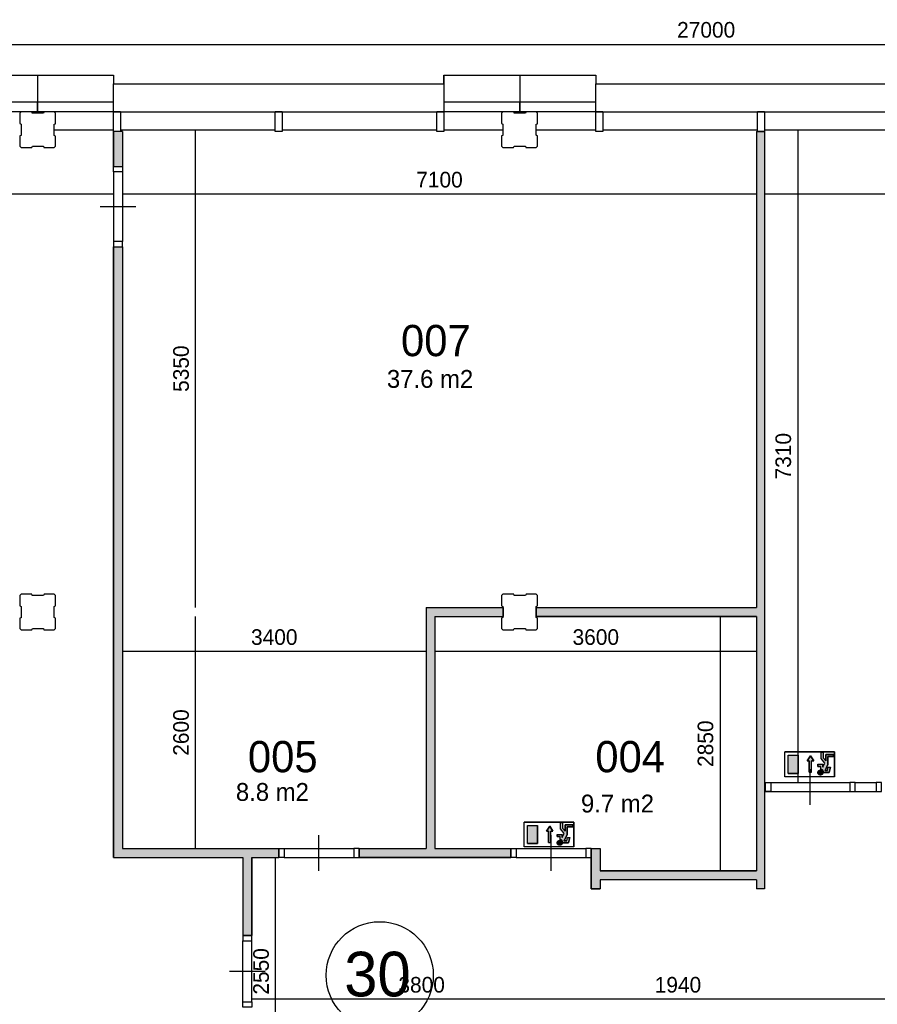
# Model space of a CAD drawing. Extents: x -1826 to 147704, y -44576 to 60962.
# Tile 13 of 75: x 86891 to 96493, y -15260 to -4232. Entities that reach past the tile are written whole.
import ezdxf

# ---------------------------------------------------------------- set-up
doc = ezdxf.new("R2010")
doc.units = 0
doc.header["$MEASUREMENT"] = 0
doc.header["$PDMODE"] = 35
doc.header["$PDSIZE"] = -0.5
doc.layers.get('0').update_dxf_attribs({"linetype": 'CONTINUOUS'})
doc.layers.get('DEFPOINTS').update_dxf_attribs({"linetype": 'CONTINUOUS'})
for name, color, linetype in [('AA$1A---_ARCEER', 252, 'CONTINUOUS'), ('AL21----_BUITENWAND', 252, 'CONTINUOUS'), ('AL22----_BINNENWAND', 252, 'CONTINUOUS'), ('AL31----_BUITENKOZIJN', 252, 'CONTINUOUS'), ('AL32----_BINNENKOZIJN', 252, 'CONTINUOUS'), ('AM$1A---_MAATVOERING', 252, 'CONTINUOUS'), ('Betonpalen', 252, 'CONTINUOUS'), ('Brandweer', 252, 'CONTINUOUS'), ('brandweer NIEUW', 252, 'CONTINUOUS'), ('COMPARTIMENTERING', 252, 'CONTINUOUS'), ('LAYER01', 252, 'CONTINUOUS'), ('M2', 252, 'CONTINUOUS')]:
    doc.layers.add(name, color=color, linetype=linetype)
doc.styles.add('B-01', font='b-gbp')
doc.dimstyles.new('BBA_STAND', dxfattribs={"dimtxt": 175, "dimasz": 1, "dimexe": 1, "dimexo": 0.001, "dimgap": 75, "dimtad": 1, "dimdec": 0, "dimzin": 0, "dimdsep": 46, "dimtxsty": 'B-01', "dimblk": 'NONE', "dimblk1": 'PIJL1', "dimblk2": 'NONE', "dimcen": 1, "dimse1": 1, "dimse2": 1, "dimclrd": 256, "dimclre": 256, "dimclrt": 256, "dimadec": 4, "dimazin": 0, "dimtfac": 1, "dimtdec": 0, "dimtmove": 0, "dimatfit": 2, "dimldrblk": 'PIJL1', "dimfxl": 1, "dimtfillclr": 256, "dimtolj": 1, "dimtzin": 0, "dimarcsym": 0})

# ---------------------------------------------------------------- blocks, each defined once
blk = doc.blocks.new('*D35')
at = {"layer": 'AM$1A---_MAATVOERING', "lineweight": -2, "transparency": 16777216}
blk.add_line((81077, -4510), (108077, -4510), dxfattribs=at)
at = {"layer": 'DEFPOINTS', "color": 0, "transparency": 16777216}
for p in [(108077, -4510), (81077, -4852), (108077, -4852)]:
    blk.add_point(p, dxfattribs=at)
at = {"layer": 'AM$1A---_MAATVOERING', "transparency": 16777216, "insert": (94577, -4347), "char_height": 175, "attachment_point": 5, "style": 'B-01'}
blk.add_mtext('\\A1;27000', dxfattribs=at)
blk = doc.blocks.new('_None')
blk = doc.blocks.new('PIJL1')
at = {"color": 1, "linetype": 'ByBlock'}
blk.add_line((0, 83), (0, -83), dxfattribs=at)
blk.add_solid([(-100, 17), (-100, -17), (0, 0)], dxfattribs=at)
blk = doc.blocks.new('*D177')
at = {"layer": 'AM$1A---_MAATVOERING', "lineweight": -2, "transparency": 16777216}
blk.add_line((87941, -6187), (81691, -6187), dxfattribs=at)
at = {"layer": 'DEFPOINTS', "color": 0, "transparency": 16777216}
for p in [(87941, -5936), (81691, -5983), (81691, -6187)]:
    blk.add_point(p, dxfattribs=at)
at = {"layer": 'AM$1A---_MAATVOERING', "transparency": 16777216, "insert": (84816, -6025), "char_height": 175, "attachment_point": 5, "style": 'B-01'}
blk.add_mtext('\\A1;6250', dxfattribs=at)
blk = doc.blocks.new('*D180')
at = {"layer": 'AM$1A---_MAATVOERING', "lineweight": -2, "transparency": 16777216}
blk.add_line((88860, -10816), (88860, -5466), dxfattribs=at)
at = {"layer": 'DEFPOINTS', "color": 0, "transparency": 16777216}
for p in [(88698, -5466), (88860, -5466), (88698, -10816)]:
    blk.add_point(p, dxfattribs=at)
at = {"layer": 'AM$1A---_MAATVOERING', "transparency": 16777216, "insert": (88698, -8141), "char_height": 175, "attachment_point": 5, "rotation": 90, "style": 'B-01'}
blk.add_mtext('\\A1;5350', dxfattribs=at)
blk = doc.blocks.new('*D181')
at = {"layer": 'AM$1A---_MAATVOERING', "lineweight": -2, "transparency": 16777216}
blk.add_line((88860, -13516), (88860, -10916), dxfattribs=at)
at = {"layer": 'DEFPOINTS', "color": 0, "transparency": 16777216}
for p in [(88698, -10916), (88860, -10916), (88698, -13516)]:
    blk.add_point(p, dxfattribs=at)
at = {"layer": 'AM$1A---_MAATVOERING', "transparency": 16777216, "insert": (88698, -12216), "char_height": 175, "attachment_point": 5, "rotation": 90, "style": 'B-01'}
blk.add_mtext('\\A1;2600', dxfattribs=at)
blk = doc.blocks.new('*D182')
at = {"layer": 'AM$1A---_MAATVOERING', "lineweight": -2, "transparency": 16777216}
blk.add_line((91441, -11310), (88041, -11310), dxfattribs=at)
at = {"layer": 'DEFPOINTS', "color": 0, "transparency": 16777216}
for p in [(88041, -10916), (91441, -10916), (88041, -11310)]:
    blk.add_point(p, dxfattribs=at)
at = {"layer": 'AM$1A---_MAATVOERING', "transparency": 16777216, "insert": (89741, -11148), "char_height": 175, "attachment_point": 5, "style": 'B-01'}
blk.add_mtext('\\A1;3400', dxfattribs=at)
blk = doc.blocks.new('*D183')
at = {"layer": 'AM$1A---_MAATVOERING', "lineweight": -2, "transparency": 16777216}
blk.add_line((95141, -11310), (91541, -11310), dxfattribs=at)
at = {"layer": 'DEFPOINTS', "color": 0, "transparency": 16777216}
for p in [(91541, -10916), (95141, -10916), (91541, -11310)]:
    blk.add_point(p, dxfattribs=at)
at = {"layer": 'AM$1A---_MAATVOERING', "transparency": 16777216, "insert": (93341, -11148), "char_height": 175, "attachment_point": 5, "style": 'B-01'}
blk.add_mtext('\\A1;3600', dxfattribs=at)
blk = doc.blocks.new('*D184')
at = {"layer": 'AM$1A---_MAATVOERING', "lineweight": -2, "transparency": 16777216}
blk.add_line((94732, -10916), (94732, -13766), dxfattribs=at)
at = {"layer": 'DEFPOINTS', "color": 0, "transparency": 16777216}
for p in [(95141, -10916), (94732, -13766), (95141, -13766)]:
    blk.add_point(p, dxfattribs=at)
at = {"layer": 'AM$1A---_MAATVOERING', "transparency": 16777216, "insert": (94570, -12341), "char_height": 175, "attachment_point": 5, "rotation": 90, "style": 'B-01'}
blk.add_mtext('\\A1;2850', dxfattribs=at)
blk = doc.blocks.new('*D185')
at = {"layer": 'AM$1A---_MAATVOERING', "lineweight": -2, "transparency": 16777216}
blk.add_line((95140, -6187), (88041, -6187), dxfattribs=at)
at = {"layer": 'DEFPOINTS', "color": 0, "transparency": 16777216}
for p in [(95140, -5486), (88041, -5749), (88041, -6187)]:
    blk.add_point(p, dxfattribs=at)
at = {"layer": 'AM$1A---_MAATVOERING', "transparency": 16777216, "insert": (91591, -6025), "char_height": 175, "attachment_point": 5, "style": 'B-01'}
blk.add_mtext('\\A1;7100', dxfattribs=at)
blk = doc.blocks.new('*D186')
at = {"layer": 'AM$1A---_MAATVOERING', "lineweight": -2, "transparency": 16777216}
blk.add_line((98731, -6187), (95231, -6187), dxfattribs=at)
at = {"layer": 'DEFPOINTS', "color": 0, "transparency": 16777216}
for p in [(95231, -5486), (98731, -5486), (95231, -6187)]:
    blk.add_point(p, dxfattribs=at)
at = {"layer": 'AM$1A---_MAATVOERING', "transparency": 16777216, "insert": (96981, -6025), "char_height": 175, "attachment_point": 5, "style": 'B-01'}
blk.add_mtext('\\A1;3500', dxfattribs=at)
blk = doc.blocks.new('*D187')
at = {"layer": 'AM$1A---_MAATVOERING', "lineweight": -2, "transparency": 16777216}
blk.add_line((95603, -5466), (95603, -12776), dxfattribs=at)
at = {"layer": 'DEFPOINTS', "color": 0, "transparency": 16777216}
for p in [(95368, -5466), (95408, -12776), (95603, -12776)]:
    blk.add_point(p, dxfattribs=at)
at = {"layer": 'AM$1A---_MAATVOERING', "transparency": 16777216, "insert": (95441, -9121), "char_height": 175, "attachment_point": 5, "rotation": 90, "style": 'B-01'}
blk.add_mtext('\\A1;7310', dxfattribs=at)
blk = doc.blocks.new('*D199')
at = {"layer": 'AM$1A---_MAATVOERING', "lineweight": -2, "transparency": 16777216}
blk.add_line((104141, -15204), (95231, -15204), dxfattribs=at)
at = {"layer": 'DEFPOINTS', "color": 0, "transparency": 16777216}
for p in [(95231, -13815), (104141, -14419), (95231, -15204)]:
    blk.add_point(p, dxfattribs=at)
at = {"layer": 'AM$1A---_MAATVOERING', "transparency": 16777216, "insert": (99686, -15042), "char_height": 175, "attachment_point": 5, "rotation": 360, "style": 'B-01'}
blk.add_mtext('\\A1;8910', dxfattribs=at)
blk = doc.blocks.new('*D200')
at = {"layer": 'AM$1A---_MAATVOERING', "lineweight": -2, "transparency": 16777216}
blk.add_line((95231, -15204), (93291, -15204), dxfattribs=at)
at = {"layer": 'DEFPOINTS', "color": 0, "transparency": 16777216}
for p in [(93291, -13815), (95231, -13815), (93291, -15204)]:
    blk.add_point(p, dxfattribs=at)
at = {"layer": 'AM$1A---_MAATVOERING', "transparency": 16777216, "insert": (94261, -15042), "char_height": 175, "attachment_point": 5, "rotation": 360, "style": 'B-01'}
blk.add_mtext('\\A1;1940', dxfattribs=at)
blk = doc.blocks.new('*D201')
at = {"layer": 'AM$1A---_MAATVOERING', "lineweight": -2, "transparency": 16777216}
blk.add_line((93291, -15204), (89490, -15204), dxfattribs=at)
at = {"layer": 'DEFPOINTS', "color": 0, "transparency": 16777216}
for p in [(93291, -13815), (89490, -14139), (89490, -15204)]:
    blk.add_point(p, dxfattribs=at)
at = {"layer": 'AM$1A---_MAATVOERING', "transparency": 16777216, "insert": (91391, -15042), "char_height": 175, "attachment_point": 5, "rotation": 360, "style": 'B-01'}
blk.add_mtext('\\A1;3800', dxfattribs=at)
blk = doc.blocks.new('*D205')
at = {"layer": 'AM$1A---_MAATVOERING', "lineweight": -2, "transparency": 16777216}
blk.add_line((89756, -16166), (89756, -13616), dxfattribs=at)
at = {"layer": 'DEFPOINTS', "color": 0, "transparency": 16777216}
for p in [(89490, -13616), (89756, -13616), (89490, -16166)]:
    blk.add_point(p, dxfattribs=at)
at = {"layer": 'AM$1A---_MAATVOERING', "transparency": 16777216, "insert": (89594, -14891), "char_height": 175, "attachment_point": 5, "rotation": 90, "style": 'B-01'}
blk.add_mtext('\\A1;2550', dxfattribs=at)

msp = doc.modelspace()

# ---------------------------------------------------------------- hatches: boundary and pattern name
at = {"layer": 'AA$1A---_ARCEER'}
for points in [[(88040.7, -5486), (87940.7, -5486), (87940.7, -5876), (88040.7, -5876)], [(95230.7, -5486), (95150.7, -5486), (95150.7, -5485.8), (95140.7, -5485.8), (95140.7, -10816), (92671.7, -10816), (92671.7, -10916), (95140.7, -10916), (95140.7, -13766), (93390.7, -13766), (93390.7, -13516), (93290.7, -13516), (93290.7, -13616), (93290.7, -13966), (93390.7, -13966), (93390.7, -13866), (95140.7, -13866), (95140.7, -13966), (95230.7, -13966)], [(88040.7, -6776), (87940.7, -6776), (87940.7, -13616), (89390.4, -13616), (89390.4, -14490.4), (89490.4, -14490.4), (89490.4, -13616), (89790.7, -13616), (89790.7, -13516), (88040.7, -13516)], [(91540.7, -10916), (92301.7, -10916), (92301.7, -10816), (91440.7, -10816), (91440.7, -13516), (90690.7, -13516), (90690.7, -13616), (92390.7, -13616), (92390.7, -13516), (91540.7, -13516)]]:
    msp.add_hatch(color=256, dxfattribs=at).paths.add_polyline_path(points)
at = {"layer": 'Brandweer'}
for points in [[(95939.2, -12572.8), (95939.2, -12484), (96004, -12484), (96004, -12460.9), (95916.1, -12460.9), (95916.1, -12534.8), (95888.4, -12499.2), (95888.4, -12437.7), (95865.2, -12437.7), (95865.2, -12507.1), (95905.1, -12558.4), (95883.7, -12605.4), (95883.7, -12571.8), (95828.2, -12571.8), (95828.2, -12595), (95860.6, -12595), (95860.6, -12628.1), (95862.6, -12628.8), (95865.5, -12629.5), (95869.6, -12630.9), (95872.6, -12632.2), (95875.6, -12634), (95878.3, -12636), (95881.1, -12638.4), (95882.9, -12640.3), (95885.6, -12643.5), (95887.8, -12647.2), (95889.4, -12650.7), (95890.4, -12653.4), (95891.1, -12656), (95891.6, -12658.5), (95892.1, -12664.3), (95953.1, -12664.3), (95968.1, -12604.2), (95944.3, -12604.2), (95935, -12641.2), (95908.1, -12641.2)], [(95606.3, -12470.1), (95495.3, -12470.1), (95495.3, -12673.6), (95606.3, -12673.6)], [(95758, -12532), (95781.1, -12532), (95744.1, -12476.5), (95707.1, -12532), (95730.3, -12532), (95730.3, -12661.4), (95758, -12661.4)], [(95883.4, -12668.4), (95883.7, -12665.7), (95883.7, -12665.6), (95883.5, -12661.1), (95883.5, -12660.9), (95883.1, -12658.4), (95883, -12658.2), (95881.8, -12654.1), (95881.7, -12654), (95880.2, -12650.8), (95880.1, -12650.6), (95877.5, -12646.8), (95874.2, -12643.4), (95874.1, -12643.3), (95871.1, -12641), (95870.9, -12640.9), (95867.7, -12639.2), (95867.6, -12639.1), (95863.5, -12637.6), (95863.4, -12637.6), (95857.4, -12636.6), (95857.4, -12636.6), (95850.7, -12637.1), (95850.7, -12637.1), (95846.4, -12638.3), (95846.3, -12638.3), (95842, -12640.4), (95841.9, -12640.4), (95839.2, -12642.3), (95839.1, -12642.3), (95834.8, -12646.4), (95834.7, -12646.5), (95831.8, -12650.7), (95831.7, -12650.9), (95830.2, -12654.1), (95830.1, -12654.4), (95828.6, -12659.8), (95828.6, -12660), (95828.3, -12663.3), (95828.3, -12663.6), (95828.4, -12667.5), (95828.5, -12667.8), (95829.8, -12673.3), (95829.8, -12673.5), (95831.6, -12677.6), (95831.8, -12677.8), (95834, -12681.2), (95834.1, -12681.4), (95837.1, -12684.6), (95837.2, -12684.7), (95839.2, -12686.4), (95839.3, -12686.5), (95841.8, -12688.2), (95842, -12688.3), (95843.9, -12689.3), (95844, -12689.4), (95848.1, -12690.9), (95848.1, -12690.9), (95854.3, -12692), (95854.4, -12692), (95861.6, -12691.5), (95861.7, -12691.5), (95867.2, -12689.7), (95867.4, -12689.6), (95871.2, -12687.5), (95871.3, -12687.5), (95874.9, -12684.6), (95875.1, -12684.5), (95877.3, -12682.1), (95877.3, -12682), (95880, -12678.2), (95880.1, -12678.1), (95882.3, -12673.1), (95882.3, -12672.9)], [(93019.9, -13359.8), (93019.9, -13271), (93084.6, -13271), (93084.6, -13247.9), (92996.8, -13247.9), (92996.8, -13321.8), (92969, -13286.2), (92969, -13224.7), (92945.9, -13224.7), (92945.9, -13294.1), (92985.8, -13345.4), (92964.4, -13392.4), (92964.4, -13358.8), (92908.9, -13358.8), (92908.9, -13382), (92941.3, -13382), (92941.3, -13415.1), (92943.2, -13415.8), (92946.2, -13416.5), (92950.3, -13417.9), (92953.2, -13419.2), (92956.3, -13421), (92959, -13423), (92961.8, -13425.4), (92963.6, -13427.3), (92966.3, -13430.5), (92968.5, -13434.2), (92970.1, -13437.7), (92971.1, -13440.4), (92971.8, -13443), (92972.3, -13445.5), (92972.8, -13451.3), (93033.8, -13451.3), (93048.8, -13391.2), (93025, -13391.2), (93015.7, -13428.2), (92988.8, -13428.2)], [(92687, -13257.1), (92576, -13257.1), (92576, -13460.6), (92687, -13460.6)], [(92824.8, -13263.5), (92787.8, -13319), (92810.9, -13319), (92810.9, -13448.4), (92838.7, -13448.4), (92838.7, -13319), (92861.8, -13319)], [(92964.1, -13455.4), (92964.4, -13452.7), (92964.4, -13452.6), (92964.2, -13448.1), (92964.2, -13447.9), (92963.8, -13445.4), (92963.7, -13445.2), (92962.4, -13441.1), (92962.4, -13441), (92960.9, -13437.8), (92960.8, -13437.6), (92958.2, -13433.8), (92954.9, -13430.4), (92954.8, -13430.3), (92951.7, -13428), (92951.6, -13427.9), (92948.4, -13426.2), (92948.3, -13426.1), (92944.2, -13424.6), (92944.1, -13424.6), (92938.1, -13423.6), (92938.1, -13423.6), (92931.4, -13424.1), (92931.3, -13424.1), (92927.1, -13425.3), (92927, -13425.3), (92922.7, -13427.4), (92922.5, -13427.4), (92919.9, -13429.3), (92919.7, -13429.3), (92915.5, -13433.4), (92915.4, -13433.5), (92912.5, -13437.7), (92912.4, -13437.9), (92910.9, -13441.1), (92910.8, -13441.4), (92909.3, -13446.8), (92909.3, -13447), (92908.9, -13450.3), (92908.9, -13450.6), (92909.1, -13454.5), (92909.1, -13454.8), (92910.4, -13460.3), (92910.5, -13460.5), (92912.3, -13464.6), (92912.4, -13464.8), (92914.6, -13468.2), (92914.8, -13468.4), (92917.7, -13471.6), (92917.9, -13471.7), (92919.8, -13473.4), (92920, -13473.5), (92922.5, -13475.2), (92922.7, -13475.3), (92924.6, -13476.3), (92924.7, -13476.4), (92928.7, -13477.9), (92928.8, -13477.9), (92934.9, -13479), (92935, -13479), (92942.3, -13478.5), (92942.4, -13478.5), (92947.9, -13476.7), (92948.1, -13476.6), (92951.8, -13474.5), (92951.9, -13474.5), (92955.6, -13471.6), (92955.7, -13471.5), (92957.9, -13469.1), (92958, -13469), (92960.7, -13465.2), (92960.7, -13465.1), (92963, -13460.1), (92963, -13459.9)]]:
    msp.add_hatch(color=256, dxfattribs=at).paths.add_polyline_path(points)

# ---------------------------------------------------------------- linework, layer by layer
at = {"layer": 'AA$1A---_ARCEER'}
for p, q in [((87940.7, -5876), (88040.7, -5876)), ((87940.7, -6776), (88040.7, -6776))]:
    msp.add_line(p, q, dxfattribs=at)
at = {"layer": 'AL21----_BUITENWAND'}
for p, q in [((86240.7, -4852), (87090.7, -4852)), ((87090.7, -4852), (87940.7, -4852)), ((87090.7, -4852), (87090.7, -5152)), ((91640.7, -4852), (92490.7, -4852)), ((92490.7, -4852), (93340.7, -4852)), ((92490.7, -4852), (92490.7, -5152)), ((92490.7, -4852), (92490.7, -5152)), ((86240.7, -5152), (87090.7, -5152)), ((87090.7, -5152), (87940.7, -5152)), ((87090.7, -5152), (87090.7, -5266)), ((87090.7, -5266), (87090.7, -5152)), ((91640.7, -5152), (92490.7, -5152)), ((92490.7, -5152), (93340.7, -5152)), ((92490.7, -5266), (92490.7, -5152)), ((92490.7, -5152), (92490.7, -5266)), ((87090.7, -5266), (86160.7, -5266)), ((88020.7, -5266), (87090.7, -5266)), ((92490.7, -5266), (91560.7, -5266)), ((93420.7, -5266), (92490.7, -5266)), ((87275.8, -5466), (87940.7, -5466)), ((91640.7, -5466), (92305.8, -5466)), ((92675.8, -5466), (93340.7, -5466))]:
    msp.add_line(p, q, dxfattribs=at)
at = {"layer": 'AL22----_BINNENWAND'}
for p, q in [((88040.7, -5486), (87940.7, -5486)), ((95140.7, -5485.8), (95230.7, -5485.7)), ((95230.7, -5485.7), (95230.7, -13966)), ((90690.7, -13516), (90690.7, -13616))]:
    msp.add_line(p, q, dxfattribs=at)
for points in [[(87940.7, -5486), (87940.7, -5876)], [(87940.7, -5876), (87940.7, -5486)], [(88040.7, -5486), (88040.7, -5876)], [(88040.7, -5486), (88040.7, -5876)], [(95140.7, -5485.8), (95140.7, -10816)], [(87940.7, -13616), (87940.7, -6776)], [(87940.7, -6776), (87940.7, -13616)], [(88040.7, -6776), (88040.7, -10816)], [(88040.7, -6776), (88040.7, -13516)], [(91440.7, -10816), (91440.7, -13516)], [(91440.7, -10816), (92305.7, -10816)], [(91540.7, -10916), (91540.7, -13516)], [(91540.7, -10916), (92305.7, -10916)], [(92305.7, -10916), (92305.7, -10816)], [(92305.7, -10816), (92305.7, -10916)], [(92671.7, -10816), (95140.7, -10816)], [(92671.7, -10816), (95140.7, -10816)], [(92671.7, -10816), (92671.7, -10916)], [(92671.7, -10916), (92671.7, -10816)], [(92671.7, -10916), (95140.7, -10916)], [(95140.7, -10916), (92671.7, -10916)], [(95140.7, -10916), (95140.7, -13766)], [(88040.7, -13516), (89790.7, -13516)], [(88040.7, -13516), (89790.7, -13516)], [(89790.7, -13516), (89790.7, -13616)], [(89790.7, -13516), (89790.7, -13616)], [(90690.7, -13516), (91440.7, -13516)], [(90690.7, -13516), (91440.7, -13516)], [(91540.7, -13516), (92390.7, -13516)], [(91540.7, -13516), (92390.7, -13516)], [(92390.7, -13516), (92390.7, -13616)], [(92390.7, -13516), (92390.7, -13616)], [(93290.7, -13516), (93390.7, -13516)], [(93290.7, -13516), (93290.7, -13616)], [(93290.7, -13516), (93390.7, -13516)], [(93290.7, -13616), (93290.7, -13516)], [(93390.7, -13516), (93390.7, -13766)], [(87940.7, -13616), (89390.4, -13616)], [(89390.4, -13614.9), (89390.4, -14490.4)], [(89390.4, -13614.9), (89390.4, -14490.4)], [(89490.4, -13614.9), (89490.4, -14490.4)], [(89490.4, -14490.4), (89490.4, -13614.9)], [(89490.4, -13616), (89790.7, -13616)], [(90690.7, -13616), (92390.7, -13616)], [(92390.7, -13616), (90690.7, -13616)], [(93290.7, -13616), (93290.7, -13616)], [(93290.7, -13616), (93290.7, -13966)], [(93290.7, -13966), (93290.7, -13616)], [(95140.7, -13766), (93390.7, -13766)], [(93390.7, -13766), (95140.7, -13766)], [(95140.7, -13866), (93390.7, -13866)], [(95140.7, -13866), (93390.7, -13866)], [(93390.7, -13866), (93390.7, -13966)], [(95140.7, -13866), (95140.7, -13966)], [(93290.7, -13966), (93390.7, -13966)], [(93390.7, -13966), (93290.7, -13966)], [(95230.7, -13966), (95140.7, -13966)], [(89390.4, -14490.4), (89490.4, -14490.4)], [(89490.4, -14490.4), (89390.4, -14490.4)], [(89490.4, -14490.4), (89390.4, -14490.4)], [(89390.4, -14490.4), (89490.4, -14490.4)]]:
    msp.add_lwpolyline(points, dxfattribs=at)
at = {"layer": 'AL31----_BUITENKOZIJN'}
for p, q in [((87940.7, -4852), (87940.7, -4952)), ((91640.7, -4952), (91640.7, -4852)), ((91640.7, -4852), (91640.7, -5266)), ((93340.7, -4852), (93340.7, -4952)), ((87940.7, -4952), (91640.7, -4952)), ((87940.7, -5266), (87940.7, -4952)), ((93340.7, -4952), (97040.7, -4952)), ((93340.7, -5266), (93340.7, -4952)), ((87940.7, -5266), (88020.7, -5266)), ((87940.7, -5486), (87940.7, -5266)), ((88020.7, -5266), (89750.7, -5266)), ((88020.7, -5266), (88020.7, -5486)), ((89750.7, -5266), (89830.7, -5266)), ((89750.7, -5486), (89750.7, -5266)), ((89830.7, -5266), (89750.7, -5266)), ((89830.7, -5266), (89830.7, -5486)), ((89830.7, -5266), (91560.7, -5266)), ((91560.7, -5266), (91640.7, -5266)), ((91560.7, -5486), (91560.7, -5266)), ((91640.7, -5266), (91640.7, -5486)), ((93340.7, -5266), (93420.7, -5266)), ((93340.7, -5486), (93340.7, -5266)), ((93420.7, -5266), (95150.7, -5266)), ((93420.7, -5266), (93420.7, -5486)), ((95150.7, -5486), (95150.7, -5266)), ((95150.7, -5266), (95230.7, -5266)), ((95230.7, -5266), (95150.7, -5266)), ((95230.7, -5266), (95230.7, -5486)), ((95230.7, -5266), (96960.7, -5266)), ((88020.7, -5486), (87940.7, -5486)), ((88020.7, -5466), (89750.7, -5466)), ((89830.7, -5486), (89750.7, -5486)), ((89830.7, -5466), (91560.7, -5466)), ((91640.7, -5486), (91560.7, -5486)), ((93420.7, -5486), (93340.7, -5486)), ((93420.7, -5466), (95150.7, -5466)), ((95230.7, -5486), (95150.7, -5486)), ((95230.7, -5466), (96960.7, -5466))]:
    msp.add_line(p, q, dxfattribs=at)
at = {"layer": 'AL32----_BINNENKOZIJN'}
for points in [[(88040.7, -5876), (88040.7, -5936), (87940.7, -5936), (87940.7, -5876)], [(88040.7, -6776), (88040.7, -6716.3), (87940.9, -6716.3), (87940.9, -6776)], [(95240.7, -12776), (95300.4, -12776), (95300.4, -12875.7), (95240.7, -12875.7)], [(96245.4, -12776), (96185.7, -12776), (96185.7, -12875.7), (96245.4, -12875.7)], [(96540.7, -12776), (96480.9, -12776), (96480.9, -12875.7), (96540.7, -12875.7)], [(89790.7, -13516), (89850.7, -13516), (89850.7, -13616), (89790.7, -13616)], [(90690.7, -13516), (90630.9, -13516), (90630.9, -13615.7), (90690.7, -13615.7)], [(92390.7, -13516), (92450.7, -13516), (92450.7, -13616), (92390.7, -13616)], [(93290.7, -13516), (93230.9, -13516), (93230.9, -13615.7), (93290.7, -13615.7)], [(89390.4, -14490.4), (89390.4, -14550.2), (89490.2, -14550.2), (89490.2, -14490.4)], [(89390.4, -15290.4), (89390.4, -15230.4), (89490.4, -15230.4), (89490.4, -15290.4)]]:
    msp.add_lwpolyline(points, close=True, dxfattribs=at)
for points in [[(87940.7, -5936), (87940.9, -6716.3)], [(88040.7, -5936), (88040.7, -6716.3)], [(87790.7, -6326), (87990.7, -6326), (88190.7, -6326)], [(95743.2, -13026), (95743.2, -12826), (95743.2, -12626)], [(95230.7, -12776), (96185.7, -12776)], [(96245.4, -12776), (96480.9, -12776)], [(95230.7, -12875.7), (96185.7, -12875.7)], [(96245.4, -12875.7), (96480.9, -12875.7)], [(90240.7, -13766), (90240.7, -13566), (90240.7, -13366)], [(92840.7, -13766), (92840.7, -13566), (92840.7, -13366)], [(89850.7, -13516), (90630.9, -13516)], [(92450.7, -13516), (93230.9, -13516)], [(89850.7, -13616), (90630.9, -13615.7)], [(92450.7, -13616), (93230.9, -13615.7)], [(89390.4, -15230.4), (89390.4, -14550.2)], [(89490.4, -15230.4), (89490.2, -14550.2)], [(89240.4, -14890.4), (89440.4, -14890.4), (89640.4, -14890.4)]]:
    msp.add_lwpolyline(points, dxfattribs=at)
at = {"layer": 'Betonpalen'}
for points in [[(86905.8, -5265.6), (86890.8, -5280.6), (86890.8, -5395.6), (86905.8, -5403.6), (86905.8, -5528.6), (86890.8, -5533.6), (86890.8, -5650.6), (86905.8, -5665.6), (87024.8, -5665.6), (87032.8, -5650.6), (87157.8, -5650.6), (87162.8, -5665.6), (87275.8, -5665.6), (87290.8, -5650.6), (87290.8, -5535.6), (87275.8, -5527.6), (87275.8, -5402.6), (87290.8, -5397.6), (87290.8, -5280.6), (87275.8, -5265.6), (87164.8, -5265.6), (87156.8, -5280.6), (87031.8, -5280.6), (87026.8, -5265.6), (86905.8, -5265.6)], [(92301.7, -5265.5), (92286.7, -5280.5), (92286.7, -5395.5), (92301.7, -5403.5), (92301.7, -5528.5), (92286.7, -5533.5), (92286.7, -5650.5), (92301.7, -5665.5), (92420.7, -5665.5), (92428.7, -5650.5), (92553.7, -5650.5), (92558.7, -5665.5), (92671.7, -5665.5), (92686.7, -5650.5), (92686.7, -5535.5), (92671.7, -5527.5), (92671.7, -5402.5), (92686.7, -5397.5), (92686.7, -5280.5), (92671.7, -5265.5), (92560.7, -5265.5), (92552.7, -5280.5), (92427.7, -5280.5), (92422.7, -5265.5), (92301.7, -5265.5)], [(86905.8, -10666.7), (86890.8, -10681.7), (86890.8, -10796.7), (86905.8, -10804.7), (86905.8, -10929.7), (86890.8, -10934.7), (86890.8, -11051.7), (86905.8, -11066.7), (87024.8, -11066.7), (87032.8, -11051.7), (87157.8, -11051.7), (87162.8, -11066.7), (87275.8, -11066.7), (87290.8, -11051.7), (87290.8, -10936.7), (87275.8, -10928.7), (87275.8, -10803.7), (87290.8, -10798.7), (87290.8, -10681.7), (87275.8, -10666.7), (87164.8, -10666.7), (87156.8, -10681.7), (87031.8, -10681.7), (87026.8, -10666.7), (86905.8, -10666.7)], [(92301.7, -10666.5), (92286.7, -10681.5), (92286.7, -10796.5), (92301.7, -10804.5), (92301.7, -10929.5), (92286.7, -10934.5), (92286.7, -11051.5), (92301.7, -11066.5), (92420.7, -11066.5), (92428.7, -11051.5), (92553.7, -11051.5), (92558.7, -11066.5), (92671.7, -11066.5), (92686.7, -11051.5), (92686.7, -10936.5), (92671.7, -10928.5), (92671.7, -10803.5), (92686.7, -10798.5), (92686.7, -10681.5), (92671.7, -10666.5), (92560.7, -10666.5), (92552.7, -10681.5), (92427.7, -10681.5), (92422.7, -10666.5), (92301.7, -10666.5)]]:
    msp.add_lwpolyline(points, dxfattribs=at)
at = {"layer": 'Brandweer'}
for p, q in [((93093.9, -13220.1, 2600), (92539, -13220.1, 2600)), ((92539, -13497.6, 2600), (92539, -13220.1, 2600)), ((92945.9, -13294.1, 2600), (92945.9, -13224.7, 2600)), ((92945.9, -13224.7, 2600), (92969, -13224.7, 2600)), ((92969, -13224.7, 2600), (92969, -13286.2, 2600)), ((93093.9, -13497.6, 2600), (93093.9, -13220.1, 2600)), ((92576, -13460.6, 2600), (92576, -13257.1, 2600)), ((92576, -13257.1, 2600), (92687, -13257.1, 2600)), ((92687, -13460.6, 2600), (92687, -13257.1, 2600)), ((92787.8, -13319, 2600), (92824.8, -13263.5, 2600)), ((92810.9, -13319, 2600), (92787.8, -13319, 2600)), ((92810.9, -13448.4, 2600), (92810.9, -13319, 2600)), ((92824.8, -13263.5, 2600), (92861.8, -13319, 2600)), ((92861.8, -13319, 2600), (92838.7, -13319, 2600)), ((92838.7, -13448.4, 2600), (92838.7, -13319, 2600)), ((92985.9, -13345.5, 2600), (92945.9, -13294.1, 2600)), ((92996.8, -13321.8, 2600), (92969, -13286.2, 2600)), ((92996.8, -13247.9, 2600), (92996.8, -13321.8, 2600)), ((93084.6, -13247.9, 2600), (92996.8, -13247.9, 2600)), ((93019.9, -13359.8, 2600), (93019.9, -13271, 2600)), ((93019.9, -13271, 2600), (93084.6, -13271, 2600)), ((93084.6, -13271, 2600), (93084.6, -13247.9, 2600)), ((92908.9, -13358.8, 2600), (92908.9, -13382, 2600)), ((92908.9, -13358.8, 2600), (92964.4, -13358.8, 2600)), ((92908.9, -13382, 2600), (92941.3, -13382, 2600)), ((92941.3, -13415.5, 2600), (92941.3, -13382, 2600)), ((92964.4, -13392.4, 2600), (92985.8, -13345.4, 2600)), ((92964.4, -13392.4, 2600), (92964.4, -13358.8, 2600)), ((92972.8, -13451.3, 2600), (93033.8, -13451.3, 2600)), ((92988.8, -13428.2, 2600), (93019.9, -13359.8, 2600)), ((93015.7, -13428.2, 2600), (92988.8, -13428.2, 2600)), ((93015.7, -13428.2, 2600), (93025, -13391.2, 2600)), ((93025, -13391.2, 2600), (93048.8, -13391.2, 2600)), ((93033.8, -13451.3, 2600), (93048.8, -13391.2, 2600)), ((93093.9, -13497.6, 2600), (92539, -13497.6, 2600)), ((92576, -13460.6, 2600), (92687, -13460.6, 2600))]:
    msp.add_line(p, q, dxfattribs=at)
at = {"layer": 'Brandweer', "elevation": 2600}
for points in [[(93093.9, -13220.1), (93093.9, -13497.6), (92539, -13497.6), (92539, -13220.1), (93093.9, -13220.1)], [(93084.6, -13247.9), (93084.6, -13271), (93019.9, -13271), (93019.9, -13359.8), (92988.8, -13428.2), (93015.7, -13428.2), (93025, -13391.2), (93048.8, -13391.2), (93033.8, -13451.3), (92972.8, -13451.3), (92972.3, -13445.5), (92971.8, -13443), (92971.1, -13440.4), (92970.1, -13437.7), (92968.5, -13434.2), (92966.8, -13431.5), (92965.5, -13429.6), (92963.6, -13427.3), (92961.8, -13425.4), (92959, -13423), (92956.3, -13421), (92953.2, -13419.2), (92950.3, -13417.9), (92946.2, -13416.5), (92943.2, -13415.8), (92941.3, -13415.1), (92941.3, -13382), (92908.9, -13382), (92908.9, -13358.8), (92964.4, -13358.8), (92964.4, -13392.4), (92985.8, -13345.4), (92945.9, -13294.1), (92945.9, -13224.7), (92969, -13224.7), (92969, -13286.2), (92996.8, -13321.8), (92996.8, -13247.9), (93084.6, -13247.9)], [(92687, -13257.1), (92687, -13460.6), (92576, -13460.6), (92576, -13257.1), (92687, -13257.1)], [(92810.9, -13448.4), (92838.7, -13448.4), (92838.7, -13319), (92861.8, -13319), (92824.8, -13263.5), (92787.8, -13319), (92810.9, -13319), (92810.9, -13448.4)], [(92917, -13470.9), (92916.1, -13469.9), (92915.2, -13468.9), (92914.4, -13467.8), (92913.6, -13466.7), (92912.9, -13465.6), (92912.2, -13464.4), (92911.6, -13463.2), (92911, -13461.9), (92910.5, -13460.7), (92910.1, -13459.4), (92909.8, -13458.1), (92909.5, -13456.7), (92909.2, -13455.4), (92909.1, -13454), (92909, -13452.7), (92908.9, -13451.3), (92909, -13450), (92909.1, -13448.6), (92909.2, -13447.2), (92909.5, -13445.9), (92909.8, -13444.6), (92910.1, -13443.3), (92910.5, -13442), (92911, -13440.7), (92911.6, -13439.5), (92912.2, -13438.2), (92912.9, -13437.1), (92913.6, -13435.9), (92914.4, -13434.8), (92915.2, -13433.7), (92916.1, -13432.7), (92917, -13431.7), (92918, -13430.8), (92919.1, -13429.9), (92920.1, -13429), (92921.3, -13428.3), (92922.4, -13427.5), (92923.6, -13426.9), (92924.8, -13426.2), (92926.1, -13425.7), (92927.3, -13425.2), (92928.6, -13424.8), (92929.9, -13424.4), (92931.3, -13424.1), (92932.6, -13423.9), (92933.9, -13423.7), (92935.3, -13423.6), (92936.7, -13423.6), (92938, -13423.6), (92939.4, -13423.7), (92940.7, -13423.9), (92942.1, -13424.1), (92943.4, -13424.4), (92944.7, -13424.8), (92946, -13425.2), (92947.3, -13425.7), (92948.5, -13426.2), (92949.7, -13426.9), (92950.9, -13427.5), (92952.1, -13428.3), (92953.2, -13429), (92954.3, -13429.9), (92955.3, -13430.8), (92956.3, -13431.7), (92957.2, -13432.7), (92958.1, -13433.7), (92958.9, -13434.8), (92959.7, -13435.9), (92960.5, -13437.1), (92961.1, -13438.2), (92961.7, -13439.5), (92962.3, -13440.7), (92962.8, -13442), (92963.2, -13443.3), (92963.6, -13444.6), (92963.9, -13445.9), (92964.1, -13447.2), (92964.3, -13448.6), (92964.4, -13450), (92964.4, -13451.3), (92964.4, -13452.7), (92964.3, -13454), (92964.1, -13455.4), (92963.9, -13456.7), (92963.6, -13458.1), (92963.2, -13459.4), (92962.8, -13460.7), (92962.3, -13461.9), (92961.7, -13463.2), (92961.1, -13464.4), (92960.5, -13465.6), (92959.7, -13466.7), (92958.9, -13467.8), (92958.1, -13468.9), (92957.2, -13469.9), (92956.3, -13470.9), (92955.3, -13471.9), (92954.3, -13472.8), (92953.2, -13473.6), (92952.1, -13474.4), (92950.9, -13475.1), (92949.7, -13475.8), (92948.5, -13476.4), (92947.3, -13477), (92946, -13477.4), (92944.7, -13477.9), (92943.4, -13478.2), (92942.1, -13478.5), (92940.7, -13478.8), (92939.4, -13478.9), (92938, -13479), (92936.7, -13479.1), (92935.3, -13479), (92933.9, -13478.9), (92932.6, -13478.8), (92931.3, -13478.5), (92929.9, -13478.2), (92928.6, -13477.9), (92927.3, -13477.4), (92926, -13477), (92924.8, -13476.4), (92923.6, -13475.8), (92922.4, -13475.1), (92921.3, -13474.4), (92920.1, -13473.6), (92919.1, -13472.8), (92918, -13471.9), (92917, -13470.9)], [(92964.1, -13455.4), (92963, -13460), (92960.7, -13465.2), (92958, -13469.1), (92955.6, -13471.6), (92951.9, -13474.5), (92948, -13476.6), (92942.3, -13478.5), (92935, -13479), (92928.8, -13477.9), (92924.7, -13476.3), (92922.6, -13475.2), (92920, -13473.5), (92917.8, -13471.7), (92914.7, -13468.3), (92912.4, -13464.7), (92910.5, -13460.4), (92909.1, -13454.7), (92908.9, -13450.5), (92909.3, -13446.9), (92910.8, -13441.3), (92912.4, -13437.8), (92915.4, -13433.5), (92919.8, -13429.3), (92922.6, -13427.4), (92927, -13425.3), (92931.4, -13424.1), (92938.1, -13423.6), (92944.1, -13424.6), (92948.4, -13426.2), (92951.7, -13428), (92954.8, -13430.4), (92958.2, -13433.8), (92960.8, -13437.7), (92962.4, -13441), (92963.7, -13445.2), (92964.2, -13448), (92964.4, -13452.6), (92964.1, -13455.4)], [(92972.8, -13451.3), (92972.8, -13450.9), (92972.8, -13450.5), (92972.8, -13450.1), (92972.7, -13449.7), (92972.7, -13449.3), (92972.7, -13448.9), (92972.7, -13448.5), (92972.6, -13448.1), (92972.6, -13447.7), (92972.6, -13447.3), (92972.5, -13446.9), (92972.5, -13446.5), (92972.4, -13446), (92972.3, -13445.6), (92972.3, -13445.2), (92972.2, -13444.8), (92972.1, -13444.4), (92972, -13444), (92972, -13443.6), (92971.9, -13443.3), (92971.8, -13442.9), (92971.7, -13442.5), (92971.6, -13442.1), (92971.5, -13441.7), (92971.4, -13441.3), (92971.2, -13440.9), (92971.1, -13440.5), (92971, -13440.1), (92970.9, -13439.7), (92970.7, -13439.3), (92970.6, -13439), (92970.5, -13438.6), (92970.3, -13438.2), (92970.2, -13437.8), (92970, -13437.4), (92969.8, -13437.1), (92969.7, -13436.7), (92969.5, -13436.3), (92969.4, -13436), (92969.2, -13435.6), (92969, -13435.2), (92968.8, -13434.9), (92968.6, -13434.5), (92968.4, -13434.1), (92968.2, -13433.8), (92968, -13433.4), (92967.8, -13433.1), (92967.6, -13432.7), (92967.4, -13432.4), (92967.2, -13432), (92967, -13431.7), (92966.8, -13431.3), (92966.5, -13431), (92966.3, -13430.7), (92966.1, -13430.3), (92965.8, -13430), (92965.6, -13429.7), (92965.3, -13429.4), (92965.1, -13429), (92964.8, -13428.7), (92964.6, -13428.4), (92964.3, -13428.1), (92964.1, -13427.8), (92963.8, -13427.5), (92963.5, -13427.2), (92963.2, -13426.9), (92963, -13426.6), (92962.7, -13426.3), (92962.4, -13426), (92962.1, -13425.7), (92961.8, -13425.4), (92961.5, -13425.1), (92961.2, -13424.8), (92960.9, -13424.6), (92960.6, -13424.3), (92960.3, -13424), (92960, -13423.8), (92959.7, -13423.5), (92959.4, -13423.2), (92959.1, -13423), (92958.8, -13422.7), (92958.4, -13422.5), (92958.1, -13422.3), (92957.8, -13422), (92957.4, -13421.8), (92957.1, -13421.5), (92956.8, -13421.3), (92956.4, -13421.1), (92956.1, -13420.9), (92955.7, -13420.7), (92955.4, -13420.4), (92955, -13420.2), (92954.7, -13420), (92954.3, -13419.8), (92954, -13419.6), (92953.6, -13419.4), (92953.3, -13419.2), (92952.9, -13419.1), (92952.5, -13418.9), (92952.2, -13418.7), (92951.8, -13418.5), (92951.4, -13418.4), (92951.1, -13418.2), (92950.7, -13418), (92950.3, -13417.9), (92949.9, -13417.7), (92949.6, -13417.6), (92949.2, -13417.4), (92948.8, -13417.3), (92948.4, -13417.2), (92948, -13417), (92947.6, -13416.9), (92947.2, -13416.8), (92946.9, -13416.7), (92946.5, -13416.6), (92946.1, -13416.5), (92945.7, -13416.3), (92945.3, -13416.2), (92944.9, -13416.2), (92944.5, -13416.1), (92944.1, -13416), (92943.7, -13415.9), (92943.3, -13415.8), (92942.9, -13415.7), (92942.5, -13415.7), (92942.1, -13415.6), (92941.7, -13415.6), (92941.3, -13415.5)]]:
    msp.add_lwpolyline(points, dxfattribs=at)
msp.add_lwpolyline([(92972.8, -13451.3), (92972.2, -13444.6), (92968.7, -13434.7), (92965.2, -13429.2), (92961.7, -13425.3), (92955.6, -13420.5), (92949.2, -13417.4), (92944.3, -13416), (92941.3, -13415.1), (92941.3, -13382), (92908.9, -13382), (92908.9, -13358.8), (92964.4, -13358.8), (92964.4, -13392.4), (92985.8, -13345.4), (92945.9, -13294.1), (92945.9, -13224.7), (92969, -13224.7), (92969, -13286.2), (92996.8, -13321.8), (92996.8, -13247.9), (93084.6, -13247.9), (93084.6, -13271), (93019.9, -13271), (93019.9, -13359.8), (92988.8, -13428.2), (93015.7, -13428.2), (93025, -13391.2), (93048.8, -13391.2), (93033.8, -13451.3)], close=True, dxfattribs=at)
at = {"layer": 'brandweer NIEUW'}
for p, q in [((96013.2, -12433.1), (95458.3, -12433.1)), ((95458.3, -12710.6), (95458.3, -12433.1)), ((95865.2, -12507.1), (95865.2, -12437.7)), ((95865.2, -12437.7), (95888.4, -12437.7)), ((95888.4, -12437.7), (95888.4, -12499.2)), ((96004, -12460.9), (95916.1, -12460.9)), ((95916.1, -12460.9), (95916.1, -12534.8)), ((96004, -12484), (96004, -12460.9)), ((96013.2, -12710.6), (96013.2, -12433.1)), ((95495.3, -12673.6), (95495.3, -12470.1)), ((95495.3, -12470.1), (95606.3, -12470.1)), ((95606.3, -12673.6), (95606.3, -12470.1)), ((95707.1, -12532), (95744.1, -12476.5)), ((95730.3, -12532), (95707.1, -12532)), ((95730.3, -12661.4), (95730.3, -12532)), ((95744.1, -12476.5), (95781.1, -12532)), ((95781.1, -12532), (95758, -12532)), ((95758, -12661.4), (95758, -12532)), ((95905.2, -12558.5), (95865.2, -12507.1)), ((95883.7, -12605.4), (95905.1, -12558.4)), ((95916.1, -12534.8), (95888.4, -12499.2)), ((95939.2, -12572.8), (95939.2, -12484)), ((95939.2, -12484), (96004, -12484)), ((95495.3, -12673.6), (95606.3, -12673.6)), ((95828.2, -12571.8), (95828.2, -12595)), ((95828.2, -12571.8), (95883.7, -12571.8)), ((95828.2, -12595), (95860.6, -12595)), ((95860.6, -12628.5), (95860.6, -12595)), ((95883.7, -12605.4), (95883.7, -12571.8)), ((95892.1, -12664.3), (95953.1, -12664.3)), ((95908.1, -12641.2), (95939.2, -12572.8)), ((95935, -12641.2), (95908.1, -12641.2)), ((95935, -12641.2), (95944.3, -12604.2)), ((95944.3, -12604.2), (95968.1, -12604.2)), ((95953.1, -12664.3), (95968.1, -12604.2)), ((96013.2, -12710.6), (95458.3, -12710.6))]:
    msp.add_line(p, q, dxfattribs=at)
for points in [[(96013.2, -12433.1), (96013.2, -12710.6), (95458.3, -12710.6), (95458.3, -12433.1), (96013.2, -12433.1)], [(96004, -12460.9), (96004, -12484), (95939.2, -12484), (95939.2, -12572.8), (95908.1, -12641.2), (95935, -12641.2), (95944.3, -12604.2), (95968.1, -12604.2), (95953.1, -12664.3), (95892.1, -12664.3), (95891.6, -12658.5), (95891.1, -12656), (95890.4, -12653.4), (95889.4, -12650.7), (95887.8, -12647.2), (95886.2, -12644.5), (95884.9, -12642.6), (95882.9, -12640.3), (95881.1, -12638.4), (95878.3, -12636), (95875.6, -12634), (95872.6, -12632.2), (95869.6, -12630.9), (95865.5, -12629.5), (95862.6, -12628.8), (95860.6, -12628.1), (95860.6, -12595), (95828.2, -12595), (95828.2, -12571.8), (95883.7, -12571.8), (95883.7, -12605.4), (95905.1, -12558.4), (95865.2, -12507.1), (95865.2, -12437.7), (95888.4, -12437.7), (95888.4, -12499.2), (95916.1, -12534.8), (95916.1, -12460.9), (96004, -12460.9)], [(95606.3, -12470.1), (95606.3, -12673.6), (95495.3, -12673.6), (95495.3, -12470.1), (95606.3, -12470.1)], [(95730.3, -12661.4), (95758, -12661.4), (95758, -12532), (95781.1, -12532), (95744.1, -12476.5), (95707.1, -12532), (95730.3, -12532), (95730.3, -12661.4)], [(95836.4, -12683.9), (95835.4, -12682.9), (95834.5, -12681.9), (95833.7, -12680.8), (95832.9, -12679.7), (95832.2, -12678.6), (95831.5, -12677.4), (95830.9, -12676.2), (95830.4, -12674.9), (95829.9, -12673.7), (95829.4, -12672.4), (95829.1, -12671.1), (95828.8, -12669.7), (95828.5, -12668.4), (95828.4, -12667), (95828.3, -12665.7), (95828.2, -12664.3), (95828.3, -12663), (95828.4, -12661.6), (95828.5, -12660.2), (95828.8, -12658.9), (95829.1, -12657.6), (95829.4, -12656.3), (95829.9, -12655), (95830.4, -12653.7), (95830.9, -12652.5), (95831.5, -12651.2), (95832.2, -12650.1), (95832.9, -12648.9), (95833.7, -12647.8), (95834.5, -12646.7), (95835.4, -12645.7), (95836.4, -12644.7), (95837.4, -12643.8), (95838.4, -12642.9), (95839.5, -12642), (95840.6, -12641.3), (95841.7, -12640.5), (95842.9, -12639.9), (95844.1, -12639.2), (95845.4, -12638.7), (95846.6, -12638.2), (95847.9, -12637.8), (95849.2, -12637.4), (95850.6, -12637.1), (95851.9, -12636.9), (95853.3, -12636.7), (95854.6, -12636.6), (95856, -12636.6), (95857.3, -12636.6), (95858.7, -12636.7), (95860.1, -12636.9), (95861.4, -12637.1), (95862.7, -12637.4), (95864, -12637.8), (95865.3, -12638.2), (95866.6, -12638.7), (95867.8, -12639.2), (95869.1, -12639.9), (95870.3, -12640.5), (95871.4, -12641.3), (95872.5, -12642), (95873.6, -12642.9), (95874.6, -12643.8), (95875.6, -12644.7), (95876.5, -12645.7), (95877.4, -12646.7), (95878.3, -12647.8), (95879.1, -12648.9), (95879.8, -12650.1), (95880.5, -12651.2), (95881.1, -12652.5), (95881.6, -12653.7), (95882.1, -12655), (95882.5, -12656.3), (95882.9, -12657.6), (95883.2, -12658.9), (95883.4, -12660.2), (95883.6, -12661.6), (95883.7, -12663), (95883.7, -12664.3), (95883.7, -12665.7), (95883.6, -12667), (95883.4, -12668.4), (95883.2, -12669.7), (95882.9, -12671.1), (95882.5, -12672.4), (95882.1, -12673.7), (95881.6, -12674.9), (95881.1, -12676.2), (95880.5, -12677.4), (95879.8, -12678.6), (95879.1, -12679.7), (95878.3, -12680.8), (95877.4, -12681.9), (95876.5, -12682.9), (95875.6, -12683.9), (95874.6, -12684.9), (95873.6, -12685.8), (95872.5, -12686.6), (95871.4, -12687.4), (95870.2, -12688.1), (95869.1, -12688.8), (95867.8, -12689.4), (95866.6, -12690), (95865.3, -12690.4), (95864, -12690.9), (95862.7, -12691.2), (95861.4, -12691.5), (95860.1, -12691.8), (95858.7, -12691.9), (95857.3, -12692), (95856, -12692.1), (95854.6, -12692), (95853.3, -12691.9), (95851.9, -12691.8), (95850.6, -12691.5), (95849.2, -12691.2), (95847.9, -12690.9), (95846.6, -12690.4), (95845.4, -12690), (95844.1, -12689.4), (95842.9, -12688.8), (95841.7, -12688.1), (95840.6, -12687.4), (95839.5, -12686.6), (95838.4, -12685.8), (95837.4, -12684.9), (95836.4, -12683.9)], [(95883.4, -12668.4), (95882.3, -12673), (95880, -12678.2), (95877.3, -12682.1), (95875, -12684.6), (95871.2, -12687.5), (95867.3, -12689.6), (95861.7, -12691.5), (95854.3, -12692), (95848.1, -12690.9), (95844, -12689.3), (95841.9, -12688.2), (95839.3, -12686.5), (95837.1, -12684.7), (95834, -12681.3), (95831.7, -12677.7), (95829.8, -12673.4), (95828.4, -12667.7), (95828.3, -12663.5), (95828.6, -12659.9), (95830.1, -12654.3), (95831.7, -12650.8), (95834.7, -12646.5), (95839.1, -12642.3), (95841.9, -12640.4), (95846.3, -12638.3), (95850.7, -12637.1), (95857.4, -12636.6), (95863.5, -12637.6), (95867.7, -12639.2), (95871, -12641), (95874.2, -12643.4), (95877.5, -12646.8), (95880.2, -12650.7), (95881.7, -12654), (95883.1, -12658.2), (95883.5, -12661), (95883.7, -12665.6), (95883.4, -12668.4)], [(95892.1, -12664.3), (95892.1, -12663.9), (95892.1, -12663.5), (95892.1, -12663.1), (95892.1, -12662.7), (95892, -12662.3), (95892, -12661.9), (95892, -12661.5), (95892, -12661.1), (95891.9, -12660.7), (95891.9, -12660.3), (95891.8, -12659.9), (95891.8, -12659.5), (95891.7, -12659), (95891.6, -12658.6), (95891.6, -12658.2), (95891.5, -12657.8), (95891.4, -12657.4), (95891.4, -12657), (95891.3, -12656.6), (95891.2, -12656.3), (95891.1, -12655.9), (95891, -12655.5), (95890.9, -12655.1), (95890.8, -12654.7), (95890.7, -12654.3), (95890.6, -12653.9), (95890.4, -12653.5), (95890.3, -12653.1), (95890.2, -12652.7), (95890.1, -12652.3), (95889.9, -12652), (95889.8, -12651.6), (95889.6, -12651.2), (95889.5, -12650.8), (95889.3, -12650.4), (95889.2, -12650.1), (95889, -12649.7), (95888.8, -12649.3), (95888.7, -12649), (95888.5, -12648.6), (95888.3, -12648.2), (95888.1, -12647.9), (95887.9, -12647.5), (95887.8, -12647.1), (95887.6, -12646.8), (95887.4, -12646.4), (95887.2, -12646.1), (95886.9, -12645.7), (95886.7, -12645.4), (95886.5, -12645), (95886.3, -12644.7), (95886.1, -12644.3), (95885.8, -12644), (95885.6, -12643.7), (95885.4, -12643.3), (95885.1, -12643), (95884.9, -12642.7), (95884.7, -12642.4), (95884.4, -12642), (95884.2, -12641.7), (95883.9, -12641.4), (95883.6, -12641.1), (95883.4, -12640.8), (95883.1, -12640.5), (95882.8, -12640.2), (95882.6, -12639.9), (95882.3, -12639.6), (95882, -12639.3), (95881.7, -12639), (95881.4, -12638.7), (95881.1, -12638.4), (95880.9, -12638.1), (95880.6, -12637.8), (95880.3, -12637.6), (95880, -12637.3), (95879.6, -12637), (95879.3, -12636.8), (95879, -12636.5), (95878.7, -12636.2), (95878.4, -12636), (95878.1, -12635.7), (95877.7, -12635.5), (95877.4, -12635.3), (95877.1, -12635), (95876.8, -12634.8), (95876.4, -12634.5), (95876.1, -12634.3), (95875.8, -12634.1), (95875.4, -12633.9), (95875.1, -12633.7), (95874.7, -12633.4), (95874.4, -12633.2), (95874, -12633), (95873.7, -12632.8), (95873.3, -12632.6), (95872.9, -12632.4), (95872.6, -12632.2), (95872.2, -12632.1), (95871.9, -12631.9), (95871.5, -12631.7), (95871.1, -12631.5), (95870.8, -12631.4), (95870.4, -12631.2), (95870, -12631), (95869.6, -12630.9), (95869.3, -12630.7), (95868.9, -12630.6), (95868.5, -12630.4), (95868.1, -12630.3), (95867.7, -12630.2), (95867.3, -12630), (95867, -12629.9), (95866.6, -12629.8), (95866.2, -12629.7), (95865.8, -12629.6), (95865.4, -12629.5), (95865, -12629.3), (95864.6, -12629.2), (95864.2, -12629.2), (95863.8, -12629.1), (95863.4, -12629), (95863, -12628.9), (95862.6, -12628.8), (95862.2, -12628.7), (95861.8, -12628.7), (95861.4, -12628.6), (95861, -12628.6), (95860.6, -12628.5)]]:
    msp.add_lwpolyline(points, dxfattribs=at)
msp.add_lwpolyline([(95892.1, -12664.3), (95891.5, -12657.6), (95888, -12647.7), (95884.5, -12642.2), (95881, -12638.3), (95874.9, -12633.5), (95868.5, -12630.4), (95863.6, -12629), (95860.6, -12628.1), (95860.6, -12595), (95828.2, -12595), (95828.2, -12571.8), (95883.7, -12571.8), (95883.7, -12605.4), (95905.1, -12558.4), (95865.2, -12507.1), (95865.2, -12437.7), (95888.4, -12437.7), (95888.4, -12499.2), (95916.1, -12534.8), (95916.1, -12460.9), (96004, -12460.9), (96004, -12484), (95939.2, -12484), (95939.2, -12572.8), (95908.1, -12641.2), (95935, -12641.2), (95944.3, -12604.2), (95968.1, -12604.2), (95953.1, -12664.3)], close=True, dxfattribs=at)
at = {"layer": 'COMPARTIMENTERING'}
msp.add_circle((90922, -14934.6), 600, dxfattribs=at)

# ---------------------------------------------------------------- texts
at = {"layer": 'LAYER01', "style": 'B-01'}
for s, height, p in [('007', 350, (91159.7, -8001)), ('005', 350, (89445.7, -12661)), ('004', 350, (93335.7, -12661)), ('30', 500, (90524.4, -15171.2))]:
    msp.add_text(s, height=height, rotation=0, dxfattribs=at).set_placement(p)
at = {"layer": 'M2', "char_height": 200, "width": 1805, "attachment_point": 1, "rotation": 360, "style": 'B-01'}
for s, insert in [('37.6 m2', (91002.3, -8155.5)), ('8.8 m2', (89311.3, -12781.5)), ('9.7 m2', (93175.3, -12911.5))]:
    msp.add_mtext(s, dxfattribs=dict(at, insert=insert))

# ---------------------------------------------------------------- dimensions: what is measured, and where the dimension line sits
at = {"layer": 'AM$1A---_MAATVOERING'}
for base, p1, p2, angle, picture, middle in [((108076.7, -4509.7), (81076.7, -4852.1), (108076.7, -4852.1), 360, '*D35', (94576.7, -4347.2)), ((88040.7, -6187.5), (95140.4, -5485.8), (88040.7, -5749.5), 360, '*D185', (91590.5, -6025)), ((88860.3, -5466), (88697.7, -10816), (88697.7, -5466), 270, '*D180', (88697.8, -8141)), ((95230.7, -6187.5), (98730.7, -5485.8), (95230.7, -5485.7), 360, '*D186', (96980.7, -6025)), ((95603.3, -12776), (95367.7, -5466), (95407.5, -12776), 270, '*D187', (95440.8, -9121)), ((81690.7, -6187.5), (87940.7, -5936.5), (81690.7, -5983.5), 360, '*D177', (84815.7, -6025)), ((88040.7, -11310.5), (91440.7, -10916), (88040.7, -10916), 360, '*D182', (89740.7, -11148)), ((88860.3, -10916), (88697.7, -13516), (88697.7, -10916), 270, '*D181', (88697.8, -12216)), ((91540.7, -11310.5), (95140.7, -10916), (91540.7, -10916), 360, '*D183', (93340.7, -11148)), ((94732.3, -13766), (95140.7, -10916), (95140.7, -13766), 270, '*D184', (94569.8, -12341)), ((89756.3, -13616), (89490.4, -16166), (89490.4, -13616), 270, '*D205', (89593.8, -14891))]:
    dim = msp.add_linear_dim(base=base, p1=p1, p2=p2, angle=angle, dimstyle='BBA_STAND', dxfattribs=at)
    dim.commit()
    dim.dimension.update_dxf_attribs({"geometry": picture, "text_midpoint": middle})
for base, p1, p2, picture, middle in [((89490.4, -15204.5), (93290.7, -13815), (89490.4, -14139.5), '*D201', (91390.5, -15042)), ((93290.7, -15204.5), (95230.7, -13815), (93290.7, -13815), '*D200', (94260.7, -15042)), ((95230.7, -15204.5), (104140.7, -14419.5), (95230.7, -13815), '*D199', (99685.7, -15042))]:
    dim = msp.add_linear_dim(base=base, p1=p1, p2=p2, angle=180, dimstyle='BBA_STAND', override={"dimtmove": 1}, dxfattribs=at)
    dim.commit()
    dim.dimension.update_dxf_attribs({"geometry": picture, "text_midpoint": middle})

doc.saveas('drawing.dxf')
